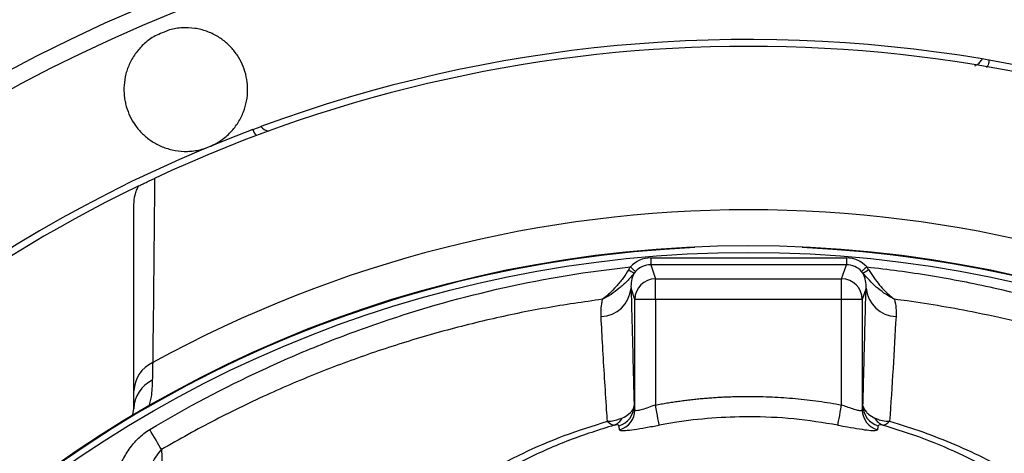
# Model space of a CAD drawing. Header units: millimetres. Extents: x 3040 to 6800, y 3022 to 6782.
# Tile 6 of 9: x 4389 to 5106, y 5626 to 5942. Entities that reach past the tile are written whole.
import ezdxf

# ---------------------------------------------------------------- set-up
doc = ezdxf.new("R2010")
doc.units = ezdxf.units.MM
doc.header["$LTSCALE"] = 5

msp = doc.modelspace()

# ---------------------------------------------------------------- linework, layer by layer
at = {"color": 7, "linetype": 'Continuous', "lineweight": 25}
for p, q in [((4559.19, 5861.99), (4559.07, 5861.94)), ((4559.07, 5861.94), (4559.1, 5861.84)), ((4559.1, 5861.84), (4559.19, 5861.99)), ((4848.5, 5768.49), (4848.5, 5763.49)), ((4848.5, 5768.49), (4990.87, 5768.49)), ((4990.87, 5768.49), (4990.87, 5763.49)), ((4848.5, 5763.49), (4851.93, 5753.22)), ((4990.87, 5763.49), (4848.5, 5763.49)), ((4987.44, 5753.22), (4990.87, 5763.49)), ((4837.42, 5758.59), (4836.45, 5757.41)), ((4851.93, 5738.24), (4851.93, 5753.22)), ((4851.93, 5753.22), (4987.44, 5753.22)), ((4987.44, 5738.24), (4987.44, 5753.22)), ((5002.92, 5757.41), (5001.95, 5758.59)), ((4836.93, 5738.24), (4834.19, 5746.45)), ((5005.18, 5746.45), (5002.44, 5738.24)), ((4836.93, 5657.81), (4836.93, 5738.24)), ((4851.93, 5738.24), (4836.93, 5738.24)), ((4851.93, 5738.24), (4851.93, 5661.43)), ((4987.44, 5738.24), (4851.93, 5738.24)), ((4987.44, 5661.43), (4987.44, 5738.24)), ((5002.44, 5738.24), (4987.44, 5738.24)), ((5002.44, 5738.24), (5002.44, 5657.81)), ((4471.53, 5653), (4472.5, 5658.67))]:
    msp.add_line(p, q, dxfattribs=at)
at = {"color": 7, "linetype": 'Continuous', "lineweight": 25, "flags": 128}
for points in [[(4833.72, 5761.94), (4834.42, 5761.31), (4835.09, 5760.69), (4835.72, 5760.13), (4836.27, 5759.62), (4836.73, 5759.21), (4837.09, 5758.89), (4837.32, 5758.68), (4837.42, 5758.59)], [(5005.65, 5761.94), (5004.95, 5761.31), (5004.28, 5760.69), (5003.65, 5760.13), (5003.1, 5759.62), (5002.64, 5759.21), (5002.29, 5758.89), (5002.05, 5758.68), (5001.95, 5758.59)], [(4854.67, 5646.79), (4854.57, 5647.33), (4854.38, 5648.34), (4854.11, 5649.78), (4853.77, 5651.62), (4853.36, 5653.77), (4852.91, 5656.18), (4852.43, 5658.76), (4851.93, 5661.43)], [(4984.7, 5646.79), (4984.8, 5647.33), (4984.99, 5648.34), (4985.26, 5649.78), (4985.6, 5651.62), (4986.01, 5653.77), (4986.46, 5656.18), (4986.94, 5658.76), (4987.44, 5661.43)], [(4492.6, 5629.1), (4491.68, 5630.62), (4490.7, 5632.26), (4489.66, 5633.99), (4488.58, 5635.81), (4487.45, 5637.69), (4486.29, 5639.63), (4485.11, 5641.59), (4483.93, 5643.58)]]:
    msp.add_lwpolyline(points, dxfattribs=at)
at = {"color": 7, "linetype": 'Continuous', "lineweight": 25}
for radius in [1880, 1500, 1464.89, 1458.15, 1434.75, 1425, 1392.32, 1363.45, 1137.5, 875, 870]:
    msp.add_circle((4919.69, 4902.47), radius, dxfattribs=at)
for centre, radius, start, end in [((4919.69, 4902.47), 1125, 287.92973, 252.07027), ((4919.69, 4902.47), 1114.66, 112.20829, 112.79171), ((4919.69, 4902.47), 1025, 80.45668, 110.25796), ((4919.69, 4902.47), 1020, 64.93073, 115.06927), ((4919.69, 4902.47), 1025, 80.16964, 80.45668), ((4919.69, 4902.47), 1025, 328.41497, 80.16964), ((4919.69, 4902.47), 1025, 110.59874, 245.09435), ((4919.69, 4902.47), 1020, 115.78925, 139.16801), ((4919.69, 4902.47), 901, 61.23738, 118.76262), ((4919.69, 4902.47), 874.35, 92.56007, 87.43993), ((4848.14, 5779.53), 25.02, 231.22938, 242.14977), ((4851.93, 5738.21), 15, 90.02666, 179.90358), ((4987.44, 5738.21), 15, 0.09642, 89.97334), ((4991.23, 5779.52), 25.01, 297.8481, 308.77287), ((4811.42, 5748.61), 22.88, 272.41895, 354.58833), ((5027.95, 5748.61), 22.88, 185.41177, 267.5811), ((4495.6, 5671.23), 23.11, 114.16928, 179.0204), ((4495.92, 5658.36), 23.43, 115.44543, 179.24409), ((4821.44, 5660.81), 14.97, 285.24139, 359.79901), ((5017.93, 5660.81), 14.97, 180.20159, 254.75801), ((4821.96, 5657.87), 14.97, 285.17895, 359.77783), ((5017.41, 5657.87), 14.97, 180.22217, 254.82105), ((4817.88, 5657.25), 11.25, 291.31585, 331.95721), ((5021.49, 5657.25), 11.25, 208.04467, 248.68181)]:
    msp.add_arc(centre, radius, start, end, dxfattribs=at)
for centre, major_axis, ratio, start_param, end_param in [((4568.76, 5864.43), (5, 8.66), 0.999695, 2.356347, 2.856108), ((4572.34, 5870.63), (5, 8.66), 0.999695, 2.80895, 3.471671), ((4848.52, 5748.46), (-6.33, 19), 0.998478, 5.962135, 6.794302), ((4990.85, 5748.46), (6.33, 19), 0.998478, 5.772069, 6.604236), ((4848.52, 5748.46), (-4.75, 14.27), 0.997466, 5.962135, 6.794302), ((4990.85, 5748.46), (4.75, 14.27), 0.997466, 5.772069, 6.604236)]:
    msp.add_ellipse(centre, major_axis=major_axis, ratio=ratio, start_param=start_param, end_param=end_param, dxfattribs=at)
for points, knots in [([(4527.43, 5849.45), (4530.39, 5850.67), (4533.16, 5852.19), (4537.06, 5854.88), (4538.31, 5855.84), (4540.67, 5857.86), (4541.78, 5858.92), (4543.88, 5861.12), (4544.87, 5862.28), (4546.71, 5864.65), (4547.55, 5865.86), (4549.1, 5868.33), (4549.81, 5869.59), (4551.09, 5872.15), (4551.67, 5873.46), (4553.19, 5877.39), (4553.93, 5880.03), (4554.94, 5885.34), (4555.19, 5888.03), (4555.23, 5893.29), (4555.03, 5895.88), (4554.17, 5900.99), (4553.52, 5903.52), (4551.82, 5908.37), (4550.76, 5910.71), (4548.88, 5914.08), (4548.21, 5915.18), (4546.75, 5917.33), (4545.96, 5918.39), (4543.47, 5921.45), (4541.64, 5923.35), (4537.61, 5926.82), (4535.42, 5928.41), (4531.83, 5930.52), (4530.58, 5931.18), (4528.01, 5932.38), (4526.7, 5932.92), (4524, 5933.89), (4522.61, 5934.31), (4519.76, 5935.03), (4518.29, 5935.32), (4513.81, 5935.98), (4510.78, 5936.13), (4506.17, 5935.87), (4504.62, 5935.7), (4501.49, 5935.2), (4499.92, 5934.86), (4498.37, 5934.44)], [0, 0, 0, 0, 0.0625, 0.0625, 0.09375, 0.09375, 0.125, 0.125, 0.15625, 0.15625, 0.1875, 0.1875, 0.21875, 0.21875, 0.25, 0.25, 0.3125, 0.3125, 0.375, 0.375, 0.4375, 0.4375, 0.5, 0.5, 0.5625, 0.5625, 0.59375, 0.59375, 0.625, 0.625, 0.6875, 0.6875, 0.75, 0.75, 0.78125, 0.78125, 0.8125, 0.8125, 0.84375, 0.84375, 0.875, 0.875, 0.9375, 0.9375, 0.96875, 0.96875, 1, 1, 1, 1]), ([(4487.89, 5930.1), (4485.1, 5928.51), (4482.57, 5926.67), (4479.11, 5923.58), (4478.01, 5922.49), (4475.93, 5920.22), (4474.97, 5919.05), (4473.19, 5916.65), (4472.37, 5915.42), (4470.86, 5912.9), (4470.17, 5911.6), (4468.31, 5907.68), (4467.36, 5905.03), (4465.96, 5899.66), (4465.52, 5896.93), (4465.14, 5891.58), (4465.19, 5888.94), (4465.6, 5885.02), (4465.79, 5883.72), (4466.29, 5881.16), (4466.59, 5879.9), (4467.66, 5876.18), (4468.57, 5873.78), (4470.8, 5869.15), (4472.14, 5866.9), (4475.15, 5862.7), (4476.83, 5860.74), (4480.56, 5857.07), (4482.62, 5855.38), (4487.12, 5852.31), (4489.51, 5850.97), (4493.34, 5849.29), (4494.65, 5848.78), (4497.37, 5847.87), (4498.78, 5847.48), (4503.06, 5846.5), (4506.01, 5846.12), (4510.58, 5846), (4512.15, 5846.04), (4515.24, 5846.28), (4516.79, 5846.48), (4519.86, 5847.04), (4521.39, 5847.41), (4524.43, 5848.3), (4525.96, 5848.84), (4527.43, 5849.45)], [0, 0, 0, 0, 0.0625, 0.0625, 0.09375, 0.09375, 0.125, 0.125, 0.15625, 0.15625, 0.1875, 0.1875, 0.25, 0.25, 0.3125, 0.3125, 0.375, 0.375, 0.40625, 0.40625, 0.4375, 0.4375, 0.5, 0.5, 0.5625, 0.5625, 0.625, 0.625, 0.6875, 0.6875, 0.75, 0.75, 0.78125, 0.78125, 0.8125, 0.8125, 0.875, 0.875, 0.90625, 0.90625, 0.9375, 0.9375, 0.96875, 0.96875, 1, 1, 1, 1]), ([(5084.29, 5908.33), (5085.17, 5908.74), (5087.06, 5909.64), (5088.74, 5911.59), (5089.44, 5912.93), (5089.62, 5913.29)], [0, 0, 0, 0, 0.387702, 0.838729, 1, 1, 1, 1]), ([(5094.69, 5912.43), (5094.6, 5911.29), (5094.44, 5909.34), (5093.38, 5907.72), (5092.94, 5907.04)], [0, 0, 0, 0, 0.585322, 1, 1, 1, 1]), ([(4475.92, 5820.88), (4476.39, 5821.11), (4476.92, 5821.37), (4477.88, 5821.83), (4478.22, 5821.99), (4478.98, 5822.36), (4479.4, 5822.55), (4480.3, 5822.99), (4480.8, 5823.22), (4481.89, 5823.74), (4482.48, 5824.02), (4483.77, 5824.63), (4484.48, 5824.97), (4485.95, 5825.66), (4486.71, 5826.02), (4487.5, 5826.39)], [0, 0, 0, 0, 0.25, 0.25, 0.375, 0.375, 0.5, 0.5, 0.625, 0.625, 0.75, 0.75, 0.875, 0.875, 1, 1, 1, 1]), ([(4472.5, 5807.35), (4472.5, 5809.71), (4472.78, 5812.03), (4473.64, 5815.44), (4474, 5816.57), (4474.86, 5818.77), (4475.35, 5819.84), (4475.92, 5820.88)], [0, 0, 0, 0, 0.5, 0.5, 0.75, 0.75, 1, 1, 1, 1]), ([(4483.93, 5643.58), (4510.65, 5659.58), (4538.08, 5674.08), (4580.26, 5693.62), (4594.49, 5699.77), (4616.1, 5708.43), (4623.34, 5711.22), (4637.93, 5716.63), (4645.27, 5719.24), (4682.07, 5731.8), (4711.88, 5740.18), (4772.23, 5753.61), (4802.78, 5758.65), (4833.72, 5761.94)], [0, 0, 0, 0, 0.25, 0.25, 0.375, 0.375, 0.4375, 0.4375, 0.5, 0.5, 0.75, 0.75, 1, 1, 1, 1]), ([(5005.65, 5761.94), (5021.18, 5760.29), (5036.64, 5758.19), (5059.73, 5754.39), (5067.4, 5753.01), (5082.73, 5750.04), (5090.38, 5748.44), (5128.44, 5739.94), (5158.24, 5731.5), (5216.62, 5711.53), (5245.22, 5700.06), (5301.24, 5674.1), (5328.65, 5659.62), (5355.44, 5643.58)], [0, 0, 0, 0, 0.125, 0.125, 0.1875, 0.1875, 0.25, 0.25, 0.5, 0.5, 0.75, 0.75, 1, 1, 1, 1]), ([(4832.48, 5760.02), (4831.15, 5757.73), (4829.71, 5755.58), (4827.44, 5752.51), (4826.67, 5751.51), (4825.09, 5749.57), (4824.28, 5748.62), (4821.83, 5745.88), (4820.18, 5744.19), (4817.66, 5741.84), (4816.82, 5741.09), (4815.55, 5740.03), (4815.12, 5739.68), (4814.27, 5739), (4813.84, 5738.67), (4813.43, 5738.36)], [0, 0, 0, 0, 0.25, 0.25, 0.375, 0.375, 0.5, 0.5, 0.75, 0.75, 0.875, 0.875, 0.9375, 0.9375, 1, 1, 1, 1]), ([(4836.45, 5757.41), (4834.89, 5755.3), (4833.17, 5753.36), (4830.45, 5750.62), (4829.52, 5749.73), (4827.61, 5748.01), (4826.63, 5747.17), (4823.66, 5744.76), (4821.66, 5743.3), (4818.6, 5741.3), (4817.58, 5740.66), (4816.03, 5739.76), (4815.51, 5739.47), (4814.47, 5738.9), (4813.94, 5738.62), (4813.43, 5738.36)], [0, 0, 0, 0, 0.25, 0.25, 0.375, 0.375, 0.5, 0.5, 0.75, 0.75, 0.875, 0.875, 0.9375, 0.9375, 1, 1, 1, 1]), ([(4836.45, 5757.41), (4835.44, 5755.55), (4834.86, 5753.7), (4834.17, 5750.05), (4834.08, 5748.24), (4834.19, 5746.45)], [0, 0, 0, 0, 0.5, 0.5, 1, 1, 1, 1]), ([(5005.18, 5746.45), (5005.29, 5748.24), (5005.2, 5750.05), (5004.51, 5753.7), (5003.93, 5755.55), (5002.92, 5757.41)], [0, 0, 0, 0, 0.5, 0.5, 1, 1, 1, 1]), ([(5025.94, 5738.36), (5025.93, 5738.37), (5025.76, 5738.46), (5025.13, 5738.78), (5020.64, 5741.2), (5012.43, 5746.63), (5006.04, 5753.87), (5002.92, 5757.41)], [0, 0, 0, 0, 0.002275, 0.020565, 0.075993, 0.548632, 1, 1, 1, 1]), ([(5006.89, 5760.02), (5009.53, 5756.08), (5014.43, 5748.75), (5020.91, 5742.42), (5024.5, 5739.47), (5025.54, 5738.67), (5025.84, 5738.44), (5025.93, 5738.37), (5025.94, 5738.36)], [0, 0, 0, 0, 0.454116, 0.843162, 0.954708, 0.987193, 0.997739, 1, 1, 1, 1]), ([(4834.19, 5746.45), (4834.39, 5739.2), (4834.98, 5716.59), (4835.73, 5688.06), (4836.27, 5666.48), (4836.42, 5660.76)], [0, 0, 0, 0, 0.257764, 0.803139, 1, 1, 1, 1]), ([(5002.95, 5660.76), (5003.32, 5675.34), (5003.69, 5689.74), (5004.43, 5718.27), (5004.8, 5732.41), (5005.18, 5746.45)], [0, 0, 0, 0, 0.5, 0.5, 1, 1, 1, 1]), ([(4813.43, 5738.36), (4799.65, 5736.39), (4772.1, 5732.45), (4731.07, 5723.94), (4690.36, 5713.54), (4650.05, 5701.05), (4610.32, 5686.59), (4570.72, 5669.85), (4531.28, 5650.93), (4505.5, 5636.38), (4492.6, 5629.1)], [0, 0, 0, 0, 0.122337, 0.244675, 0.368212, 0.491749, 0.615629, 0.739815, 0.869729, 1, 1, 1, 1]), ([(4812.38, 5725.75), (4812.34, 5727.79), (4812.24, 5731.97), (4813.02, 5736.19), (4813.43, 5738.36)], [0, 0, 0, 0, 0.486636, 1, 1, 1, 1]), ([(5025.94, 5738.36), (5026.35, 5736.19), (5027.13, 5731.97), (5027.03, 5727.79), (5026.99, 5725.75)], [0, 0, 0, 0, 0.513391, 1, 1, 1, 1]), ([(5346.77, 5629.1), (5326.57, 5640.27), (5286.16, 5662.63), (5221.76, 5690), (5154.88, 5712.53), (5092.2, 5727.9), (5048.96, 5735.32), (5029.01, 5737.96), (5025.94, 5738.36)], [0, 0, 0, 0, 0.202931, 0.405864, 0.61444, 0.823014, 0.972808, 1, 1, 1, 1]), ([(4817.01, 5649.57), (4816.82, 5652.32), (4815.58, 5670.67), (4814.02, 5696.1), (4812.78, 5718.54), (4812.38, 5725.75)], [0, 0, 0, 0, 0.1068224, 0.7131647, 1, 1, 1, 1]), ([(4851.93, 5661.43), (4853.32, 5661.69), (4856.11, 5662.2), (4860.3, 5662.91), (4864.5, 5663.57), (4868.7, 5664.19), (4872.92, 5664.75), (4877.13, 5665.27), (4881.36, 5665.73), (4885.59, 5666.15), (4889.83, 5666.52), (4894.08, 5666.83), (4898.33, 5667.1), (4902.59, 5667.32), (4906.85, 5667.5), (4911.12, 5667.62), (4915.4, 5667.69), (4921.11, 5667.72), (4928.24, 5667.64), (4936.78, 5667.35), (4945.29, 5666.86), (4953.78, 5666.17), (4962.24, 5665.29), (4970.67, 5664.21), (4979.08, 5662.95), (4984.65, 5661.94), (4987.44, 5661.43)], [0, 0, 0, 0, 0.031208, 0.062402, 0.093586, 0.124764, 0.15594, 0.18712, 0.218306, 0.249503, 0.280716, 0.311948, 0.343204, 0.374488, 0.405804, 0.437156, 0.468549, 0.499987, 0.56282, 0.625492, 0.688036, 0.750484, 0.812871, 0.87523, 0.937595, 1, 1, 1, 1]), ([(4827.81, 5651.96), (4827.83, 5651.97), (4829.66, 5652.89), (4833.41, 5655.25), (4836, 5658.3), (4836.31, 5660.16), (4836.42, 5660.76)], [0, 0, 0, 0, 0.002009, 0.321327, 0.778255, 1, 1, 1, 1]), ([(4836.42, 5660.76), (4836.49, 5660.34), (4836.66, 5659.39), (4836.83, 5658.38), (4836.93, 5657.81)], [0, 0, 0, 0, 0.434986, 1, 1, 1, 1]), ([(4851.93, 5661.43), (4850.23, 5660.81), (4846.86, 5659.56), (4842.33, 5658.05), (4838.93, 5657.18), (4837.2, 5657.17), (4837, 5657.64), (4836.93, 5657.81)], [0, 0, 0, 0, 0.22668, 0.450053, 0.66585, 0.873809, 1, 1, 1, 1]), ([(5002.44, 5657.81), (5002.26, 5657.56), (5001.9, 5657.05), (4999.37, 5657.41), (4995.7, 5658.48), (4991.52, 5659.92), (4988.67, 5660.98), (4987.44, 5661.43)], [0, 0, 0, 0, 0.205559, 0.410341, 0.618536, 0.835526, 1, 1, 1, 1]), ([(5002.44, 5657.81), (5002.54, 5658.38), (5002.71, 5659.39), (5002.88, 5660.34), (5002.95, 5660.76)], [0, 0, 0, 0, 0.565143, 1, 1, 1, 1]), ([(5002.95, 5660.76), (5003.42, 5659.25), (5004.02, 5657.34), (5007.44, 5654.3), (5009.88, 5652.91), (5011.56, 5651.96)], [0, 0, 0, 0, 0.533996, 0.67845, 1, 1, 1, 1]), ([(4984.7, 5646.79), (4974.03, 5648.49), (4952.59, 5651.92), (4921.83, 5653.19), (4892.85, 5652.14), (4871.07, 5649.69), (4858.41, 5647.45), (4854.67, 5646.79)], [0, 0, 0, 0, 0.2478454, 0.4978281, 0.7048045, 0.913005, 1, 1, 1, 1]), ([(4817.01, 5649.57), (4817.03, 5649.57), (4817.91, 5649.58), (4821.84, 5649.74), (4825.2, 5650.99), (4827.81, 5651.96)], [0, 0, 0, 0, 0.0055954, 0.2236272, 1, 1, 1, 1]), ([(4817.01, 5649.57), (4817.02, 5649.56), (4817.45, 5649.16), (4819.37, 5647.53), (4820.83, 5647.1), (4821.97, 5646.77)], [0, 0, 0, 0, 0.005612, 0.223699, 1, 1, 1, 1]), ([(4825.38, 5646.37), (4825.2, 5646.67), (4824.96, 5647.09), (4822.63, 5646.84), (4821.97, 5646.77)], [0, 0, 0, 0, 0.716816, 1, 1, 1, 1]), ([(4825.88, 5643.42), (4826.03, 5643.25), (4826.41, 5642.78), (4829.67, 5642.76), (4836.13, 5643.54), (4844.84, 5644.97), (4851.41, 5646.18), (4854.67, 5646.79)], [0, 0, 0, 0, 0.130054, 0.345184, 0.563789, 0.7828, 1, 1, 1, 1]), ([(4984.7, 5646.79), (4987.06, 5646.35), (4992.58, 5645.33), (5000.66, 5643.94), (5007.67, 5642.96), (5012.45, 5642.65), (5013.14, 5643.17), (5013.49, 5643.42)], [0, 0, 0, 0, 0.157293, 0.368237, 0.576823, 0.78759, 1, 1, 1, 1]), ([(5011.56, 5651.96), (5012.99, 5651.36), (5015.81, 5650.17), (5019.6, 5649.65), (5021.81, 5649.57), (5022.34, 5649.57), (5022.36, 5649.57)], [0, 0, 0, 0, 0.438658, 0.865647, 0.99442, 1, 1, 1, 1]), ([(5017.4, 5646.77), (5017.39, 5646.77), (5016.62, 5646.89), (5014.55, 5647.03), (5014.23, 5646.64), (5013.99, 5646.37)], [0, 0, 0, 0, 0.001631, 0.283214, 1, 1, 1, 1]), ([(5017.4, 5646.77), (5018.04, 5646.79), (5018.79, 5647.04), (5020.04, 5647.75), (5020.48, 5648.04), (5021.39, 5648.73), (5021.87, 5649.13), (5022.36, 5649.57)], [0, 0, 0, 0, 0.5, 0.5, 0.75, 0.75, 1, 1, 1, 1]), ([(5338.16, 5410.47), (5322.86, 5427.64), (5292.25, 5461.96), (5241.62, 5509.57), (5187.62, 5553.95), (5141.13, 5587.29), (5103.8, 5610.58), (5076.23, 5624.91), (5047.48, 5637.34), (5027.42, 5643.62), (5017.4, 5646.77)], [0, 0, 0, 0, 0.171013, 0.342029, 0.516456, 0.690886, 0.767298, 0.843692, 0.921851, 1, 1, 1, 1]), ([(5022.36, 5649.57), (5038.65, 5644.9), (5054.46, 5639.21), (5085.27, 5626.01), (5100.25, 5618.5), (5118.49, 5608.02), (5122.11, 5605.87), (5129.3, 5601.46), (5132.87, 5599.19), (5143.55, 5592.37), (5150.6, 5587.73), (5171.52, 5573.57), (5185.19, 5563.8), (5225.33, 5533.5), (5250.96, 5511.98), (5299.95, 5466.29), (5323.3, 5442.13), (5345.49, 5416.6)], [0, 0, 0, 0, 0.125, 0.125, 0.25, 0.25, 0.28125, 0.28125, 0.3125, 0.3125, 0.375, 0.375, 0.5, 0.5, 0.75, 0.75, 1, 1, 1, 1]), ([(4453.13, 5570.25), (4453.13, 5577.19), (4453.64, 5584.04), (4455.75, 5597.54), (4457.36, 5604.2), (4460.29, 5612.36), (4460.92, 5613.99), (4462.28, 5617.19), (4463.01, 5618.76), (4465.34, 5623.41), (4467.08, 5626.4), (4470.08, 5630.67), (4471.14, 5632.07), (4473.37, 5634.73), (4474.53, 5636), (4478.22, 5639.61), (4480.91, 5641.77), (4483.93, 5643.58)], [0, 0, 0, 0, 0.25, 0.25, 0.5, 0.5, 0.5625, 0.5625, 0.625, 0.625, 0.75, 0.75, 0.8125, 0.8125, 0.875, 0.875, 1, 1, 1, 1]), ([(4492.6, 5629.1), (4491.28, 5627.63), (4488.59, 5624.61), (4484.5, 5616.63), (4480.73, 5604.39), (4478.3, 5587.89), (4478.16, 5576.15), (4478.1, 5570.25)], [0, 0, 0, 0, 0.094029, 0.192074, 0.429679, 0.712757, 1, 1, 1, 1]), ([(4492.6, 5629.1), (4492.65, 5626.86), (4493.12, 5605.9), (4493.99, 5565.24), (4495.21, 5505.67), (4496, 5464.16), (4496.4, 5443.4)], [0, 0, 0, 0, 0.038314, 0.358677, 0.679293, 1, 1, 1, 1])]:
    msp.add_open_spline(points, degree=3, knots=knots, dxfattribs=at)
for points in [[(4559.19, 5861.99), (4560.73, 5862.57), (4562.58, 5863.26), (4564.78, 5864.07)], [(4487.5, 5826.39), (4487.1, 5782.31), (4486.65, 5737.73), (4486.14, 5692.31)], [(4472.5, 5671.62), (4472.5, 5717.57), (4472.5, 5762.71), (4472.5, 5807.35)], [(4832.48, 5760.02), (4832.86, 5760.68), (4833.27, 5761.32), (4833.72, 5761.94)], [(5005.65, 5761.94), (5006.1, 5761.32), (5006.51, 5760.68), (5006.89, 5760.02)], [(5026.99, 5725.75), (5025.63, 5700.67), (5024.12, 5675.34), (5022.36, 5649.57)], [(4486.14, 5692.31), (4486.04, 5687.83), (4485.95, 5683.57), (4485.86, 5679.52)], [(4472.5, 5658.67), (4472.5, 5662.77), (4472.5, 5667.09), (4472.5, 5671.62)], [(4825.88, 5643.42), (4825.71, 5644.44), (4825.55, 5645.42), (4825.38, 5646.37)], [(5013.99, 5646.37), (5013.82, 5645.42), (5013.66, 5644.44), (5013.49, 5643.42)]]:
    msp.add_open_spline(points, degree=3, dxfattribs=at)
at = {"color": 8, "linetype": 'Continuous', "lineweight": 25}
for points, knots in [([(4485.86, 5679.52), (4485.75, 5675.42), (4485.56, 5668.7), (4483.73, 5662.27), (4483.01, 5659.75)], [0, 0, 0, 0, 0.60898, 1, 1, 1, 1]), ([(4673.44, 5577.14), (4679.41, 5581.32), (4695.46, 5592.57), (4722.56, 5609.43), (4753.97, 5626.1), (4785.5, 5639.68), (4806.48, 5646.27), (4817.01, 5649.57)], [0, 0, 0, 0, 0.135448, 0.363878, 0.591887, 0.795283, 1, 1, 1, 1]), ([(4821.97, 5646.77), (4811.05, 5643.31), (4789.1, 5636.38), (4757.11, 5622.14), (4726.02, 5605.01), (4698.14, 5586.94), (4680.94, 5574.46), (4673.44, 5569.02)], [0, 0, 0, 0, 0.203793, 0.409242, 0.621921, 0.835006, 1, 1, 1, 1])]:
    msp.add_open_spline(points, degree=3, knots=knots, dxfattribs=at)

doc.saveas('drawing.dxf')
